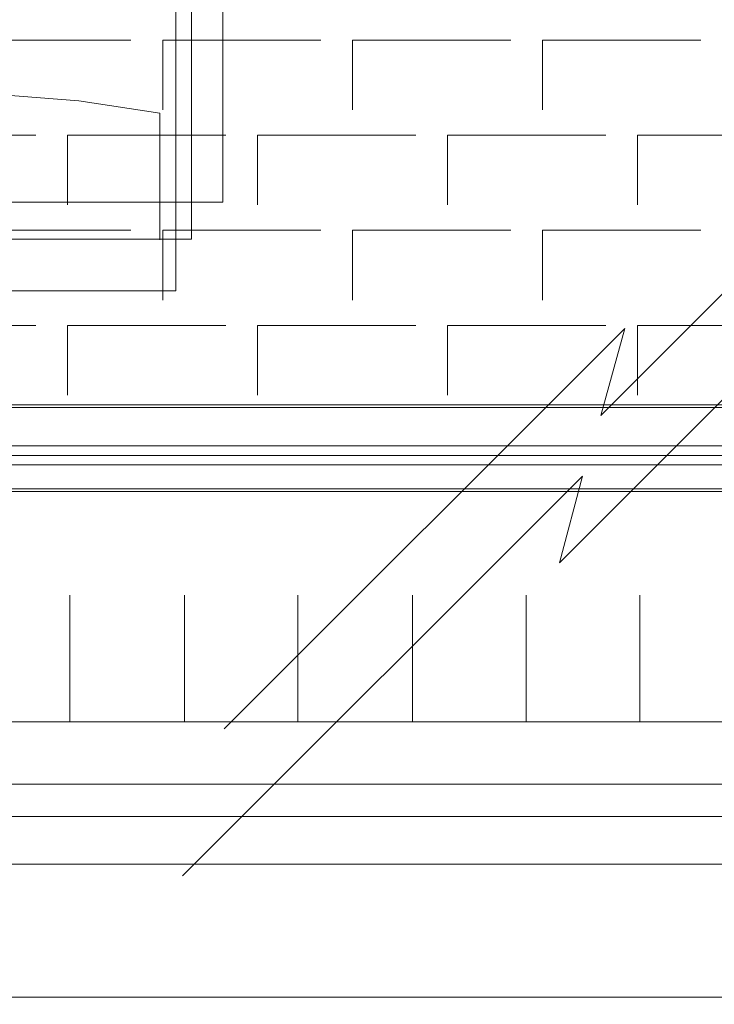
# Model space of a CAD drawing. Header units: millimetres. Extents: x 12819 to 17524, y -4386 to -1138.
# Tile 19 of 94: x 13085 to 13096, y -4250 to -4235. Entities that reach past the tile are written whole.
import ezdxf

# ---------------------------------------------------------------- set-up
doc = ezdxf.new("R2010")
doc.units = ezdxf.units.MM
doc.layers.get('0').update_dxf_attribs({"lineweight": 15})
for name, color, linetype, lineweight in [('30', 7, 'Continuous', 15), ('45', 7, 'Continuous', 15), ('50', 7, 'Continuous', 15), ('60', 7, 'Continuous', 15)]:
    doc.layers.add(name, color=color, linetype=linetype, lineweight=lineweight)
doc.styles.get("Standard").update_dxf_attribs({"font": 'romans.shx', "width": 0.7, "oblique": 15})

# ---------------------------------------------------------------- blocks, each defined once
blk = doc.blocks.new('*U361')
at = {"layer": '50', "color": 7}
blk.add_lwpolyline([(60.130251, -577.509783), (387.614136, -577.509783), (387.614136, -591.162779), (60.130251, -591.162779), (60.130251, -577.509783)], dxfattribs=at)
blk.add_lwpolyline([(60.541947, -577.919756), (387.204702, -577.919756), (387.204702, -590.750554), (60.541947, -590.750554), (60.541947, -577.919756)], close=True, dxfattribs=at)
blk = doc.blocks.new('*U362')
at = {"layer": '60', "color": 253}
for points in [[(380.135744, -524.74493), (325.712738, -579.175387), (329.484378, -565.472792), (266.227126, -628.641503)], [(373.580276, -548.021024), (319.182582, -602.451453), (322.802345, -588.748865), (259.671657, -651.81623)]]:
    blk.add_lwpolyline(points, dxfattribs=at)
blk = doc.blocks.new('*U383')
at = {"layer": '50', "color": 59}
blk.add_lwpolyline([(384.041269, -585.499748), (64.021731, -585.499748)], dxfattribs=at)
at = {"layer": '50', "color": 7}
for points in [[(384.041269, -585.499748), (64.021731, -585.499748)], [(66.982291, -583.999518), (381.017709, -583.999518)], [(66.982291, -583.999518), (381.017709, -583.999518)]]:
    blk.add_lwpolyline(points, dxfattribs=at)
blk = doc.blocks.new('*U384')
at = {"layer": '30', "color": 7}
for points in [[(96.505284, -585.499748), (351.494716, -585.499748)], [(96.505284, -585.499748), (351.494716, -585.499748)], [(226.471308, -530.982374), (226.471308, -519.964918), (251.498811, -519.964918)], [(256.529647, -530.982374), (256.529647, -519.964918), (281.49155, -519.964918)], [(286.499765, -530.982374), (286.499765, -519.964918), (311.484289, -519.964918)], [(316.492504, -530.982374), (316.492504, -519.964918), (341.477028, -519.964918)], [(211.487379, -545.977918), (211.487379, -534.982988), (236.514883, -534.982988)], [(241.477856, -545.977918), (241.477856, -534.982988), (266.507622, -534.982988)], [(271.513575, -545.977918), (271.513575, -534.982988), (296.47774, -534.982988)], [(301.506314, -545.977918), (301.506314, -534.982988), (326.47048, -534.982988)], [(331.499053, -545.977918), (331.499053, -534.982988), (356.463219, -534.982988)], [(226.471308, -560.995988), (226.471308, -549.978532), (251.498811, -549.978532)], [(256.529647, -560.995988), (256.529647, -549.978532), (281.49155, -549.978532)], [(286.499765, -560.995988), (286.499765, -549.978532), (311.484289, -549.978532)], [(316.492504, -560.995988), (316.492504, -549.978532), (341.477028, -549.978532)], [(211.487379, -575.991532), (211.487379, -564.974076), (236.514883, -564.974076)], [(241.477856, -575.991532), (241.477856, -564.974076), (266.507622, -564.974076)], [(271.513575, -575.991532), (271.513575, -564.974076), (296.47774, -564.974076)], [(301.506314, -575.991532), (301.506314, -564.974076), (326.47048, -564.974076)], [(331.499053, -575.991532), (331.499053, -564.974076), (356.463219, -564.974076)]]:
    blk.add_lwpolyline(points, dxfattribs=at)
blk = doc.blocks.new('*U385')
at = {"layer": '45', "color": 7}
for points in [[(189.561169, -461.498739), (258.606224, -461.498739), (258.606224, -559.500263), (189.561169, -559.500263), (189.561169, -461.498739)], [(186.912289, -469.425631), (261.089973, -469.425631), (261.089973, -551.352617), (186.912289, -551.352617), (186.912289, -469.425631)], [(181.999081, -475.482867), (266.000919, -475.482867), (266.000919, -545.516135), (181.999081, -545.516135), (181.999081, -475.482867)]]:
    blk.add_lwpolyline(points, close=True, dxfattribs=at)
for points in [[(189.561169, -461.498739), (258.606224, -461.498739), (258.606224, -559.500263), (189.561169, -559.500263), (189.561169, -461.498739)], [(186.912289, -469.425631), (261.089973, -469.425631), (261.089973, -551.352617), (186.912289, -551.352617), (186.912289, -469.425631)], [(191.988367, -469.481946), (191.988367, -489.469247)], [(256.063661, -489.469247), (256.063661, -469.481946)], [(181.999081, -475.482867), (266.000919, -475.482867), (266.000919, -545.516135), (181.999081, -545.516135), (181.999081, -475.482867)], [(191.988367, -489.466995), (204.737648, -491.394879), (217.597312, -492.386362), (230.456977, -492.386362), (243.316642, -491.394879), (256.065923, -489.466995)], [(256.065923, -531.477945), (243.316642, -529.548574), (230.456977, -528.556326), (217.597312, -528.556326), (204.737648, -529.548574), (191.988367, -531.477945)], [(191.988367, -531.475693), (191.988367, -551.462994)], [(256.063661, -551.462994), (256.063661, -531.475693)]]:
    blk.add_lwpolyline(points, dxfattribs=at)
blk = doc.blocks.new('*U386')
at = {"layer": '50', "color": 7}
for points in [[(64.000731, -585.497495), (383.999269, -585.497495)], [(379.96686, -586.990968), (67.97014, -586.990968)], [(379.96686, -586.990968), (67.97014, -586.990968)], [(61.985145, -627.512951), (386.014855, -627.512951)], [(379.96686, -586.990968), (67.97014, -586.990968)], [(61.985145, -627.512951), (386.014855, -627.512951)], [(241.848835, -627.55575), (241.848835, -607.545923)], [(259.952153, -627.55575), (259.952153, -607.545923)], [(277.885816, -627.55575), (277.885816, -607.545923)], [(295.986872, -627.55575), (295.986872, -607.545923)], [(313.900176, -627.55575), (313.900176, -607.545923)], [(331.833839, -627.55575), (331.833839, -607.545923)], [(61.985145, -637.347793), (386.014855, -637.347793), (386.014855, -683.649943), (61.985145, -683.649943), (61.985145, -637.347793)]]:
    blk.add_lwpolyline(points, dxfattribs=at)
blk = doc.blocks.new('*U387')
at = {"layer": '30', "color": 7}
blk.add_lwpolyline([(51.982287, -642.476959), (396.085575, -642.476959), (396.085575, -678.4532), (51.982287, -678.4532), (51.982287, -642.476959)], close=True, dxfattribs=at)
for points in [[(51.982287, -642.476959), (396.085575, -642.476959), (396.085575, -678.4532), (51.982287, -678.4532), (51.982287, -642.476959)], [(51.982287, -649.973605), (396.085575, -649.973605), (396.085575, -670.956554), (51.982287, -670.956554), (51.982287, -649.973605)]]:
    blk.add_lwpolyline(points, dxfattribs=at)

msp = doc.modelspace()

# ---------------------------------------------------------------- block references
at = {"xscale": 0.1000000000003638, "yscale": 0.1000000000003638, "zscale": 0.1000000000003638}
for name in ['*U361', '*U362', '*U384', '*U383', '*U387', '*U386']:
    msp.add_blockref(name, (13061.94, -4183.013), dxfattribs=at)
ref = msp.add_blockref('*U385', (13061.94, -4183.013), dxfattribs=dict(xscale=0.1000000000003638, yscale=0.1000000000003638, zscale=0.1000000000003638))
ref.add_attrib('Oznakowanie', 'T1', (13080.64, -4228.663), dxfattribs={"height": 0.3, "rotation": 90, "flags": 2})

doc.saveas('drawing.dxf')
